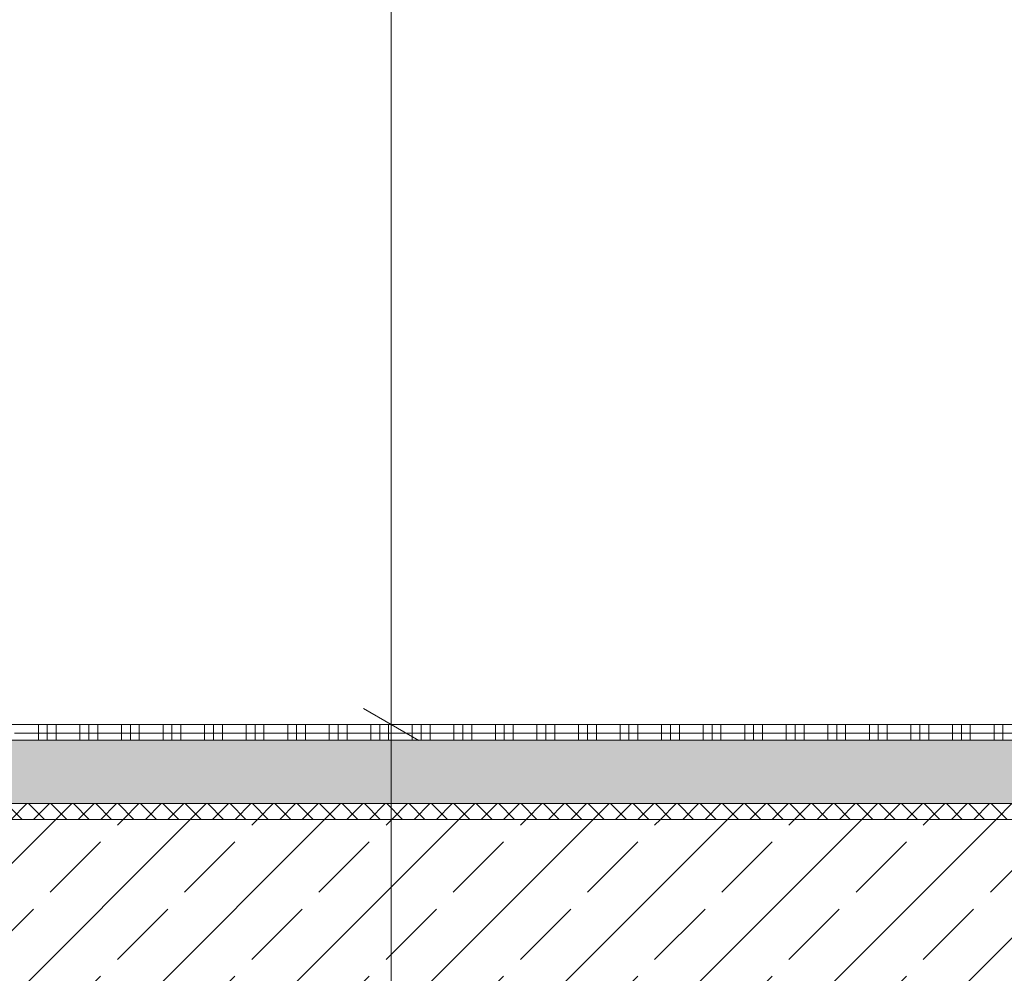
# Model space of a CAD drawing. Header units: metres. Extents: x -17.8 to 3.6, y -5.9 to 16.3.
# Tile 10 of 77: x -2.9 to -1.6, y -0.3 to 0.9. Entities that reach past the tile are written whole.
import ezdxf

# ---------------------------------------------------------------- set-up
doc = ezdxf.new("R2010")
doc.units = ezdxf.units.M
doc.header["$MEASUREMENT"] = 0
doc.linetypes.add('Wipeout_Contour', pattern=[1, 0, -1])
for name, color, linetype in [('152 - Bemaßung_ Beschriftung.Ausbau', 7, 'Continuous'), ('603 - Struktur.Bodenplatte_ Decke Roh', 7, 'Continuous'), ('650 - Abdeckung.Fußboden Aufbau', 7, 'Continuous')]:
    doc.layers.add(name, color=color, linetype=linetype)
doc.styles.add('ERSTELLTER_STIL_1', font='txt')
doc.dimstyles.new('ERSTELLTER_STIL__1', dxfattribs={"dimtxt": 0.1, "dimasz": 0.0532, "dimexe": 0.18, "dimexo": 0.0625, "dimgap": 0, "dimtad": 1, "dimzin": 0, "dimdsep": 46, "dimtxsty": 'ERSTELLTER_STIL_1', "dimblk": 'ARROWHEAD_2', "dimblk1": 'ARROWHEAD_2', "dimblk2": 'ARROWHEAD_2', "dimcen": 0.09, "dimse1": 1, "dimse2": 1, "dimclrd": 7, "dimclre": 7, "dimclrt": 7, "dimazin": 0, "dimtfac": 1, "dimtdec": 4, "dimtmove": 0, "dimatfit": 3, "dimfxl": 1, "dimtolj": 1, "dimtzin": 0, "dimarcsym": 0})

# ---------------------------------------------------------------- blocks, each defined once
blk = doc.blocks.new('*X21')
at = {"layer": '650 - Abdeckung.Fußboden Aufbau', "color": 7, "linetype": 'Continuous', "lineweight": 5}
for p, q in [((-2.8575, 0), (-2.8575, -0.02)), ((-2.84625, 0), (-2.84625, -0.02)), ((-2.835, 0), (-2.835, -0.02)), ((-2.805, 0), (-2.805, -0.02)), ((-2.79375, 0), (-2.79375, -0.02)), ((-2.7825, 0), (-2.7825, -0.02)), ((-2.7525, 0), (-2.7525, -0.02)), ((-2.74125, 0), (-2.74125, -0.02)), ((-2.73, 0), (-2.73, -0.02)), ((-2.7, 0), (-2.7, -0.02)), ((-2.68875, 0), (-2.68875, -0.02)), ((-2.6775, 0), (-2.6775, -0.02)), ((-2.6475, 0), (-2.6475, -0.02)), ((-2.63625, 0), (-2.63625, -0.02)), ((-2.625, 0), (-2.625, -0.02)), ((-2.595, 0), (-2.595, -0.02)), ((-2.58375, 0), (-2.58375, -0.02)), ((-2.5725, 0), (-2.5725, -0.02)), ((-2.5425, 0), (-2.5425, -0.02)), ((-2.53125, 0), (-2.53125, -0.02)), ((-2.52, 0), (-2.52, -0.02)), ((-2.49, 0), (-2.49, -0.02)), ((-2.47875, 0), (-2.47875, -0.02)), ((-2.4675, 0), (-2.4675, -0.02)), ((-2.4375, 0), (-2.4375, -0.02)), ((-2.42625, 0), (-2.42625, -0.02)), ((-2.415, 0), (-2.415, -0.02)), ((-2.385, 0), (-2.385, -0.02)), ((-2.37375, 0), (-2.37375, -0.02)), ((-2.3625, 0), (-2.3625, -0.02)), ((-2.3325, 0), (-2.3325, -0.02)), ((-2.32125, 0), (-2.32125, -0.02)), ((-2.31, 0), (-2.31, -0.02)), ((-2.28, 0), (-2.28, -0.02)), ((-2.26875, 0), (-2.26875, -0.02)), ((-2.2575, 0), (-2.2575, -0.02)), ((-2.2275, 0), (-2.2275, -0.02)), ((-2.21625, 0), (-2.21625, -0.02)), ((-2.205, 0), (-2.205, -0.02)), ((-2.175, 0), (-2.175, -0.02)), ((-2.16375, 0), (-2.16375, -0.02)), ((-2.1525, 0), (-2.1525, -0.02)), ((-2.1225, 0), (-2.1225, -0.02)), ((-2.11125, 0), (-2.11125, -0.02)), ((-2.1, 0), (-2.1, -0.02)), ((-2.07, 0), (-2.07, -0.02)), ((-2.05875, 0), (-2.05875, -0.02)), ((-2.0475, 0), (-2.0475, -0.02)), ((-2.0175, 0), (-2.0175, -0.02)), ((-2.00625, 0), (-2.00625, -0.02)), ((-1.995, 0), (-1.995, -0.02)), ((-1.965, 0), (-1.965, -0.02)), ((-1.95375, 0), (-1.95375, -0.02)), ((-1.9425, 0), (-1.9425, -0.02)), ((-1.9125, 0), (-1.9125, -0.02)), ((-1.90125, 0), (-1.90125, -0.02)), ((-1.89, 0), (-1.89, -0.02)), ((-1.86, 0), (-1.86, -0.02)), ((-1.84875, 0), (-1.84875, -0.02)), ((-1.8375, 0), (-1.8375, -0.02)), ((-1.8075, 0), (-1.8075, -0.02)), ((-1.79625, 0), (-1.79625, -0.02)), ((-1.785, 0), (-1.785, -0.02)), ((-1.755, 0), (-1.755, -0.02)), ((-1.74375, 0), (-1.74375, -0.02)), ((-1.7325, 0), (-1.7325, -0.02)), ((-1.7025, 0), (-1.7025, -0.02)), ((-1.69125, 0), (-1.69125, -0.02)), ((-1.68, 0), (-1.68, -0.02)), ((-1.65, 0), (-1.65, -0.02)), ((-1.63875, 0), (-1.63875, -0.02)), ((-2.8875, -0.01125), (-2.835, -0.01125)), ((-2.835, -0.01125), (-2.7825, -0.01125)), ((-2.7825, -0.01125), (-2.73, -0.01125)), ((-2.73, -0.01125), (-2.6775, -0.01125)), ((-2.6775, -0.01125), (-2.625, -0.01125)), ((-2.625, -0.01125), (-2.5725, -0.01125)), ((-2.5725, -0.01125), (-2.52, -0.01125)), ((-2.52, -0.01125), (-2.4675, -0.01125)), ((-2.4675, -0.01125), (-2.415, -0.01125)), ((-2.415, -0.01125), (-2.3625, -0.01125)), ((-2.3625, -0.01125), (-2.31, -0.01125)), ((-2.31, -0.01125), (-2.2575, -0.01125)), ((-2.2575, -0.01125), (-2.205, -0.01125)), ((-2.205, -0.01125), (-2.1525, -0.01125)), ((-2.1525, -0.01125), (-2.1, -0.01125)), ((-2.1, -0.01125), (-2.0475, -0.01125)), ((-2.0475, -0.01125), (-1.995, -0.01125)), ((-1.995, -0.01125), (-1.9425, -0.01125)), ((-1.9425, -0.01125), (-1.89, -0.01125)), ((-1.89, -0.01125), (-1.8375, -0.01125)), ((-1.8375, -0.01125), (-1.785, -0.01125)), ((-1.785, -0.01125), (-1.7325, -0.01125)), ((-1.7325, -0.01125), (-1.68, -0.01125)), ((-1.68, -0.01125), (-1.6275, -0.01125))]:
    blk.add_line(p, q, dxfattribs=at)
blk = doc.blocks.new('*D92')
at = {"layer": '152 - Bemaßung_ Beschriftung.Ausbau', "color": 7, "linetype": 'Continuous', "lineweight": 5}
for p, q in [((-14.855, 0), (-14.855, 13.3199)), ((-14.89, 0.0202), (-14.82, -0.0202)), ((-14.8025, 0), (-14.9075, 0)), ((-14.855, -1.75), (-14.855, 0)), ((-14.89, -1.7298), (-14.82, -1.7702)), ((-14.8025, -1.75), (-14.9075, -1.75))]:
    blk.add_line(p, q, dxfattribs=at)
at = {"color": 254, "linetype": 'Wipeout_Contour', "lineweight": 0, "ltscale": 59.837338}
blk.add_wipeout([(-14.8563, -1.0268), (-14.8563, -0.7232), (-14.9938, -0.7232), (-14.9938, -1.0268)], dxfattribs=at).dxf.layer = '152 - Bemaßung_ Beschriftung.Ausbau'
at = {"layer": '152 - Bemaßung_ Beschriftung.Ausbau', "color": 7, "lineweight": 5, "insert": (-14.875, -1.008), "char_height": 0.1, "attachment_point": 7, "rotation": 90, "style": 'ERSTELLTER_STIL_1'}
blk.add_mtext('\\A1;{\\pql;\\fArial|b0|i0|c0|p38;1,75}', dxfattribs=at)
blk = doc.blocks.new('ARROWHEAD_2')
at = {"color": 0, "linetype": 'Continuous', "lineweight": 0}
for p, q in [((-0.378, -0.655), (0.378, 0.655)), ((0, 0), (-1, 0))]:
    blk.add_line(p, q, dxfattribs=at)
blk = doc.blocks.new('*D93')
at = {"layer": '152 - Bemaßung_ Beschriftung.Ausbau', "color": 7, "linetype": 'Continuous', "lineweight": 5}
for p, q in [((-14.855, 13.3199), (-14.855, 13.3541)), ((-14.82, 13.2997), (-14.89, 13.3401)), ((-14.8025, 13.3199), (-14.9075, 13.3199)), ((-14.855, 0), (-14.855, 13.3199)), ((-14.89, 0.0202), (-14.82, -0.0202))]:
    blk.add_line(p, q, dxfattribs=at)
at = {"color": 254, "linetype": 'Wipeout_Contour', "lineweight": 0, "ltscale": 65.424627}
blk.add_wipeout([(-14.8563, 6.4201), (-14.8563, 6.8997), (-14.9938, 6.8997), (-14.9938, 6.4201)], dxfattribs=at).dxf.layer = '152 - Bemaßung_ Beschriftung.Ausbau'
at = {"layer": '152 - Bemaßung_ Beschriftung.Ausbau', "color": 7, "lineweight": 5, "insert": (-14.8556, 6.4389), "char_height": 0.1, "attachment_point": 7, "rotation": 90, "style": 'ERSTELLTER_STIL_1'}
blk.add_mtext('\\A1;{\\pql;\\fArial|b0|i0|c0|p38;13,31\\fArial|b0|i0|c0|p38;\\A1{\\H.66x;\\S99^  ;}}', dxfattribs=at)
blk = doc.blocks.new('*D95')
at = {"layer": '152 - Bemaßung_ Beschriftung.Ausbau', "color": 7, "linetype": 'Continuous', "lineweight": 5}
for p, q in [((-14.39, 0.0202), (-14.32, -0.0202)), ((-14.3025, 0), (-14.4075, 0)), ((-14.355, -1.75), (-14.355, 0)), ((-14.39, -1.7298), (-14.32, -1.7702)), ((-14.3025, -1.75), (-14.4075, -1.75))]:
    blk.add_line(p, q, dxfattribs=at)
at = {"color": 254, "linetype": 'Wipeout_Contour', "lineweight": 0, "ltscale": 57.842028}
blk.add_wipeout([(-14.3563, -1.0268), (-14.3563, -0.7232), (-14.4938, -0.7232), (-14.4938, -1.0268)], dxfattribs=at).dxf.layer = '152 - Bemaßung_ Beschriftung.Ausbau'
at = {"layer": '152 - Bemaßung_ Beschriftung.Ausbau', "color": 7, "lineweight": 5, "insert": (-14.375, -1.008), "char_height": 0.1, "attachment_point": 7, "rotation": 90, "style": 'ERSTELLTER_STIL_1'}
blk.add_mtext('\\A1;{\\pql;\\fArial|b0|i0|c0|p38;1,75}', dxfattribs=at)
blk = doc.blocks.new('*D109')
at = {"layer": '152 - Bemaßung_ Beschriftung.Ausbau', "color": 7, "linetype": 'Continuous', "lineweight": 5}
for p, q in [((-2.4466, 0.0202), (-2.3766, -0.0202)), ((-2.3591, 0), (-2.4641, 0)), ((-2.4116, -3.22), (-2.4116, 0)), ((-2.4466, -3.1998), (-2.3766, -3.2402)), ((-2.3591, -3.22), (-2.4641, -3.22)), ((-2.4116, -3.2542), (-2.4116, -3.22))]:
    blk.add_line(p, q, dxfattribs=at)
at = {"layer": '152 - Bemaßung_ Beschriftung.Ausbau', "color": 7, "lineweight": 5, "insert": (-2.4316, -1.743), "char_height": 0.1, "attachment_point": 7, "rotation": 90, "style": 'ERSTELLTER_STIL_1'}
blk.add_mtext('\\A1;{\\pql;\\fArial|b0|i0|c0|p38;3,22}', dxfattribs=at)
blk = doc.blocks.new('*D110')
at = {"layer": '152 - Bemaßung_ Beschriftung.Ausbau', "color": 7, "linetype": 'Continuous', "lineweight": 5}
for p, q in [((-2.4466, 3.3852), (-2.3766, 3.3448)), ((-2.3591, 3.365), (-2.4641, 3.365)), ((-2.4116, 0), (-2.4116, 3.365)), ((-2.4466, 0.0202), (-2.3766, -0.0202)), ((-2.3591, 0), (-2.4641, 0))]:
    blk.add_line(p, q, dxfattribs=at)
at = {"layer": '152 - Bemaßung_ Beschriftung.Ausbau', "color": 7, "lineweight": 5, "insert": (-2.4122, 1.5244), "char_height": 0.1, "attachment_point": 7, "rotation": 90, "style": 'ERSTELLTER_STIL_1'}
blk.add_mtext('\\A1;{\\pql;\\fArial|b0|i0|c0|p38;3,36\\fArial|b0|i0|c0|p38;\\A1{\\H.66x;\\S5^  ;}}', dxfattribs=at)

msp = doc.modelspace()

# ---------------------------------------------------------------- hatches: boundary and pattern name
at = {"layer": '603 - Struktur.Bodenplatte_ Decke Roh', "linetype": 'Continuous', "lineweight": 5}
h = msp.add_hatch(dxfattribs=at)
h.set_pattern_fill('Beton__Stahlbeton_0001', style=0, pattern_type=2)
h.set_pattern_definition([(45, (0, 0), (-0.0848528, 0.0848528), []), (45, (-0.04243, 0.04243), (-0.0848528, 0.0848528), [0.09, -0.03])])
h.paths.add_polyline_path([(-0.005, -0.12), (-8.5666, -0.12), (-8.5666, -0.37), (-0.005, -0.37)])
at = {"layer": '650 - Abdeckung.Fußboden Aufbau', "linetype": 'Continuous', "lineweight": 5}
h = msp.add_hatch(dxfattribs=at)
h.set_pattern_fill('Beton__unbewehrt_0001', style=0, pattern_type=2)
h.set_pattern_definition([(45, (0, 0), (-0.03535534, 0.03535534), [0.0375, -0.0125]), (45, (1e-17, 0.035355), (-0.03535534, 0.03535534), [0.0375, -0.0125])])
h.paths.add_polyline_path([(-0.255, -0.1), (-0.255, -0.02), (-5.7845, -0.02), (-5.7845, -0.1)])
h = msp.add_hatch(dxfattribs=at)
h.set_pattern_fill('Dämmung__hart_2_0001', style=0, pattern_type=2)
h.set_pattern_definition([(45, (0, 0), (-0.014142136, 0.014142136), []), (135, (0, 0), (0.014142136, 0.014142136), [])])
h.paths.add_polyline_path([(-5.7845, -0.12), (-0.255, -0.12), (-0.255, -0.1), (-5.7845, -0.1)])

# ---------------------------------------------------------------- linework, layer by layer
at = {"layer": '603 - Struktur.Bodenplatte_ Decke Roh', "color": 7, "linetype": 'Continuous', "lineweight": 18, "flags": 128}
msp.add_lwpolyline([(-0.245, -0.12), (-0.255, -0.12), (-5.7845, -0.12), (-5.925, -0.12), (-8.105, -0.12), (-8.2555, -0.12), (-8.5666, -0.12)], dxfattribs=at)
at = {"layer": '650 - Abdeckung.Fußboden Aufbau', "color": 7, "linetype": 'Continuous', "lineweight": 5}
for p, q in [((-0.255, 0), (-5.7845, 0)), ((-0.255, -0.02), (-5.7845, -0.02)), ((-0.255, -0.1), (-5.7845, -0.1))]:
    msp.add_line(p, q, dxfattribs=at)

# ---------------------------------------------------------------- block references
msp.add_blockref('*X21', (0, 0), dxfattribs=at)

# ---------------------------------------------------------------- next in the draw order: dimensions: what is measured, and where the dimension line sits
at = {"layer": '152 - Bemaßung_ Beschriftung.Ausbau', "color": 7, "linetype": 'Continuous', "lineweight": 5}
dim = msp.add_linear_dim(base=(-14.855, 0), p1=(0.115, -1.75), p2=(-13.445, 0), angle=90, dimstyle='ERSTELLTER_STIL__1', dxfattribs=at)
dim.commit()
dim.dimension.update_dxf_attribs({"geometry": '*D92', "text_midpoint": (-14.925, -0.8781), "dimtype": 160, "text_rotation": 90})

# ---------------------------------------------------------------- next in the draw order: dimensions: what is measured, and where the dimension line sits
dim = msp.add_linear_dim(base=(-14.855, 13.3199), p1=(-13.445, 0), p2=(0.145, 13.3199), angle=90, dimstyle='ERSTELLTER_STIL__1', dxfattribs=at)
dim.commit()
dim.dimension.update_dxf_attribs({"geometry": '*D93', "text_midpoint": (-14.925, 6.7801), "dimtype": 160, "text_rotation": 90})

# ---------------------------------------------------------------- next in the draw order: dimensions: what is measured, and where the dimension line sits
dim = msp.add_linear_dim(base=(-14.355, 0), p1=(0.115, -1.75), p2=(-13.445, 0), angle=90, dimstyle='ERSTELLTER_STIL__1', dxfattribs=at)
dim.commit()
dim.dimension.update_dxf_attribs({"geometry": '*D95', "text_midpoint": (-14.425, -0.8781), "dimtype": 160, "text_rotation": 90})

# ---------------------------------------------------------------- next in the draw order: dimensions: what is measured, and where the dimension line sits
for base, p1, p2, picture, middle in [((-2.4115701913, 3.365), (-0.245, 0), (-0.2549999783, 3.365), '*D110', (-2.4815701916, 1.7893704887)), ((-2.4116, 0), (-0.445, -3.22), (-0.245, 0), '*D109', (-2.4816, -1.6131))]:
    dim = msp.add_linear_dim(base=base, p1=p1, p2=p2, angle=90, dimstyle='ERSTELLTER_STIL__1', dxfattribs=at)
    dim.commit()
    dim.dimension.update_dxf_attribs({"geometry": picture, "text_midpoint": middle, "dimtype": 160, "text_rotation": 90})

doc.saveas('drawing.dxf')
